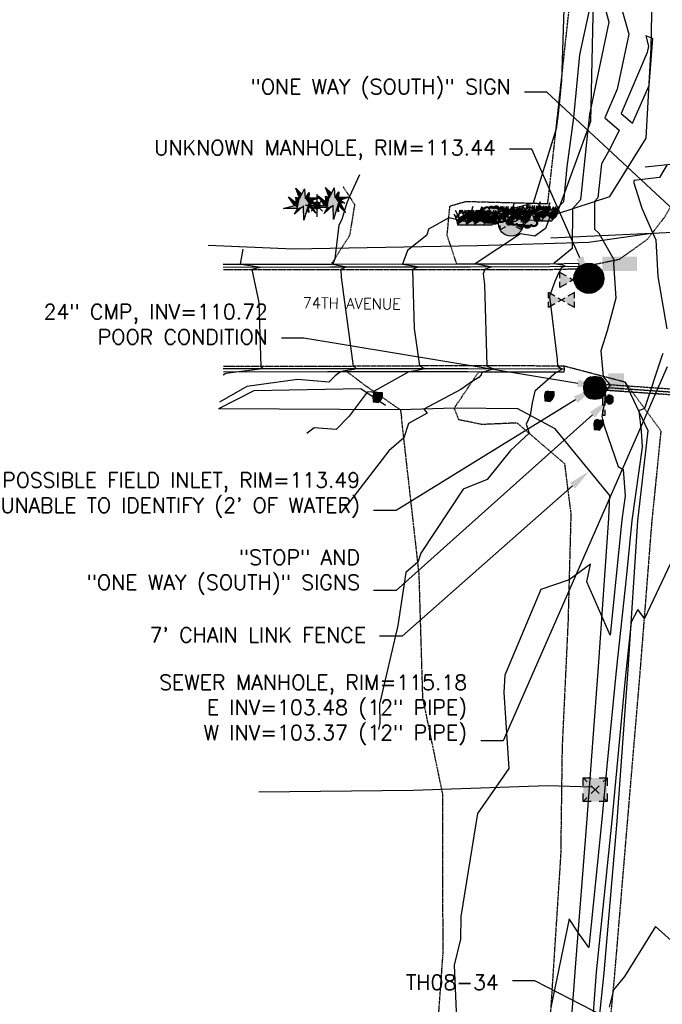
# Model space of a CAD drawing. Header units: feet. Extents: x 351431 to 355879, y 310968 to 329728.
# Tile 58 of 254: x 353228 to 353442, y 316674 to 317001. Entities that reach past the tile are written whole.
import ezdxf

# ---------------------------------------------------------------- set-up
doc = ezdxf.new("R2010")
doc.units = ezdxf.units.FT
doc.header["$MEASUREMENT"] = 0
doc.linetypes.add('D10', pattern=[0.15, 0.1, -0.05])
doc.linetypes.add('D25', pattern=[0.375, 0.25, -0.125])
for name, color, linetype in [('ELIF', 153, 'LINKFENCE'), ('ELTCH-EG2', 253, 'Continuous'), ('ELTCN-EG2', 251, 'Continuous'), ('ELTT', 3, 'Continuous'), ('ELUDC', 153, 'D10'), ('ELUEU', 153, 'UE'), ('ELUG', 153, 'EGASRT'), ('ELYCB-BACK', 5, 'Continuous'), ('ELYCB-FL', 2, 'Continuous'), ('ELYSP', 1, 'D25'), ('ELYSS', 2, 'Continuous'), ('ESFLP', 4, 'Continuous'), ('ESFS', 153, 'Continuous'), ('ESIO', 4, 'Continuous'), ('ESMask', 155, 'Continuous'), ('ESU-Unknown', 3, 'Continuous'), ('ESUD', 5, 'Continuous'), ('ESUD-CMP', 13, 'D10'), ('ESUE', 2, 'Continuous'), ('ESUW', 5, 'Continuous'), ('ETFS', 6, 'Continuous'), ('ETGH', 4, 'Continuous'), ('ETIF', 4, 'Continuous'), ('ETRC', 2, 'Continuous'), ('ETUD', 4, 'Continuous'), ('ETUS', 2, 'Continuous')]:
    doc.layers.add(name, color=color, linetype=linetype)
doc.styles.add('ANNO-TOPO', font='simplex.shx')
doc.styles.add('L180', font='simplex.shx', dxfattribs={"height": 3.6})
doc.styles.add('ROMANSM', font='romansm.shx')
doc.linetypes.add('EGASRT', pattern='A,0.15,-0.07,0.15,-0.04,["G",ROMANSM,S=0.08,R=0,X=-0.005,Y=-0.04],-0.12,0.15,-0.07,0.15,-0.04,[")",ROMANSM,S=0.08,R=0,X=-0.09,Y=-0.04],-0.075', length=1.015)
doc.linetypes.add('LINKFENCE', pattern='A,0.25,-0.08,0.25,-0.08,["X",ROMANSM,S=0.08,R=0,X=-0.004,Y=-0.04],-0.12', length=0.78)
doc.linetypes.add('UE', pattern='A,0.25,-0.07,0.07,-0.07,0.07,-0.07,0.07,-0.07,0.25,-0.06,["UE",ROMANSM,S=0.08,R=0,X=-0.02,Y=-0.04],-0.175', length=1.225)

# ---------------------------------------------------------------- blocks, each defined once
blk = doc.blocks.new('ESUDFI')
for p, q in [((-0.0246, 0.0125), (-0.012, 0.0252)), ((-0.0118, -0.0119), (0.0118, 0.0119)), ((0.0005, 0.0379), (0.0133, 0.0508)), ((0.0236, 0.0239), (0.0369, 0.0373)), ((0.0379, 0.001), (0.0506, 0.0139)), ((-0.0506, -0.0139), (-0.0371, -0.0002)), ((-0.0369, -0.0373), (-0.0236, -0.0239)), ((-0.0133, -0.0508), (0.0002, -0.0371)), ((0.0128, -0.0244), (0.0253, -0.0117))]:
    blk.add_line(p, q)
for radius, start, end in [(0.0787, 110, 160), (0.0787, 20, 70), (0.0525, 152.80552, 297.89031), (0.0525, 332.80552, 117.89031), (0.0787, 200, 250), (0.0787, 290, 340)]:
    blk.add_arc((0, 0), radius, start, end)
at = {"layer": 'ESMask', "const_width": 0.0787}
blk.add_lwpolyline([(-0.0394, 0, 1), (0.0394, 0, 1)], format="xyb", close=True, dxfattribs=at)
at = {"layer": 'ESMask', "color": 155}
blk.add_solid([(0.0906, -0.0176), (0.0906, 0.0964), (0.1931, -0.0176), (0.1931, 0.0964)], dxfattribs=at)
blk = doc.blocks.new('ESILLITE')
at = {"layer": 'ESMask'}
h = blk.add_hatch(color=256, dxfattribs=at)
edge = h.paths.add_edge_path()
edge.add_arc((0, 0), 0.0225, 0, 360)
for p, q in [((0, 0.075), (0, 0.0225)), ((-0.0159, 0.0159), (-0.0369, 0.0373)), ((0.0159, 0.016), (0.0377, 0.0382)), ((-0.0225, 0), (-0.075, 0)), ((-0.016, -0.0159), (-0.0374, -0.0369)), ((0, -0.0225), (0, -0.075)), ((0.0159, -0.0159), (0.0373, -0.0369)), ((0.0225, 0), (0.0749, 0))]:
    blk.add_line(p, q)
for start, end in [(145.54526, 169.42532), (100.65502, 124.23499), (55.83594, 79.34498), (10.57822, 34.52567), (190.73539, 214.19261), (235.50303, 259.34498), (280.65502, 304.414), (325.72448, 349.26816)]:
    blk.add_arc((0, 0), 0.0225, start, end)
blk = doc.blocks.new('ESIPUBSIGN')
at = {"layer": 'ESMask'}
h = blk.add_hatch(color=256, dxfattribs=at)
edge = h.paths.add_edge_path()
edge.add_arc((0, 0), 0.03, 90, 450)
for p, q in [((-0.03, 0.1047), (-0.0447, 0.1047)), ((-0.0447, 0.1047), (-0.0447, 0.066)), ((-0.03, 0.1047), (-0.03, 0.066)), ((-0.0447, 0.0381), (-0.0447, -0.0393)), ((-0.03, 0.0381), (-0.03, -0.0393)), ((-0.0447, -0.0672), (-0.0447, -0.1059)), ((-0.03, -0.1059), (-0.0447, -0.1059)), ((-0.03, -0.0672), (-0.03, -0.1059))]:
    blk.add_line(p, q)
for start, end in [(144.23142, 216.35632), (17.97024, 107.04945), (253.53828, 340.78828)]:
    blk.add_arc((0, 0), 0.03, start, end)
blk.add_solid([(-0.0447, -0.1059), (-0.03, -0.1059), (-0.0447, 0.1047), (-0.03, 0.1047)], dxfattribs=at)
blk = doc.blocks.new('ESUWKEY')
at = {"layer": 'ESMask'}
h = blk.add_hatch(color=256, dxfattribs=at)
edge = h.paths.add_edge_path()
edge.add_arc((0, 0), 0.0818, 0, 360)
for p, q in [((-0.0355, 0.0203), (-0.0711, 0.0406)), ((-0.0711, 0.0102), (-0.0711, 0.0406)), ((0.0178, -0.0102), (-0.0178, 0.0102)), ((0.0178, 0.0102), (-0.0178, -0.0102)), ((0.0711, 0.0406), (0.0355, 0.0203)), ((0.0711, 0.0102), (0.0711, 0.0406)), ((-0.0711, -0.0406), (-0.0711, -0.0102)), ((-0.0355, -0.0203), (-0.0711, -0.0406)), ((0.0711, -0.0406), (0.0355, -0.0203)), ((0.0711, -0.0406), (0.0711, -0.0102))]:
    blk.add_line(p, q)
blk.add_circle((0, 0), 0.0818)
blk = doc.blocks.new('ESUELOAD')
for p, q in [((-0.0789, 0.0789), (-0.0526, 0.0526)), ((0.0526, 0.0526), (0.0789, 0.0789)), ((-0.0263, 0.0263), (0.0263, -0.0263)), ((-0.0263, -0.0263), (0.0263, 0.0263)), ((-0.0789, -0.0789), (-0.0526, -0.0526)), ((0.0526, -0.0526), (0.0789, -0.0789))]:
    blk.add_line(p, q)
for points in [[(-0.0789, 0.0263), (-0.0789, 0.0789), (-0.0263, 0.0789)], [(0.0263, 0.0789), (0.0789, 0.0789), (0.0789, 0.0263)], [(-0.0263, -0.0789), (-0.0789, -0.0789), (-0.0789, -0.0263)], [(0.0789, -0.0263), (0.0789, -0.0789), (0.0263, -0.0789)]]:
    blk.add_lwpolyline(points)
at = {"layer": 'ESMask'}
blk.add_solid([(-0.0789, -0.0789), (-0.0789, 0.0789), (0.0789, -0.0789), (0.0789, 0.0789)], dxfattribs=at)
blk = doc.blocks.new('ESUMHOLE')
at = {"ltscale": 0.5}
for radius in [0.1, 0.057]:
    blk.add_circle((0, 0), radius, dxfattribs=at)
at = {"layer": 'ESMask', "const_width": 0.1}
blk.add_lwpolyline([(-0.05, 0, 1), (0.05, 0, 1)], format="xyb", close=True, dxfattribs=at)
at = {"layer": 'ESMask', "color": 155}
blk.add_solid([(0.0899, 0.0499), (0.0899, 0.1445), (0.3206, 0.0499), (0.3206, 0.1445)], dxfattribs=at)
blk = doc.blocks.new('ESUVALVE')
for p, q in [((-0.0866, 0.0124), (-0.0866, 0.0495)), ((-0.0433, 0.0247), (-0.0866, 0.0495)), ((0.0217, -0.0124), (-0.0217, 0.0124)), ((0.0217, 0.0124), (-0.0217, -0.0124)), ((0.0866, 0.0495), (0.0433, 0.0247)), ((0.0866, 0.0124), (0.0866, 0.0495)), ((-0.0866, -0.0495), (-0.0866, -0.0124)), ((-0.0433, -0.0247), (-0.0866, -0.0495)), ((0.0866, -0.0495), (0.0433, -0.0247)), ((0.0866, -0.0495), (0.0866, -0.0124))]:
    blk.add_line(p, q)
at = {"layer": 'ESMask'}
blk.add_solid([(-0.0866, -0.0495), (-0.0866, 0.0495), (0.0866, 0.0495), (0.0866, -0.0495)], dxfattribs=at)
blk = doc.blocks.new('ESISHRUB')
blk.add_lwpolyline([(-0.0653, -0.0365), (0.0516, -0.0362), (0.0547, -0.028), (0.0786, -0.0063), (0.0901, 0.0179), (0.0919, 0.0514), (0.0684, 0.0347), (0.0778, 0.0586), (0.06, 0.034), (0.0625, 0.058), (0.0457, 0.0321), (0.0387, 0.0593), (0.0334, 0.0357), (0.0299, 0.0596), (0.0369, 0.0842), (0.0292, 0.0596), (0.0211, 0.034), (0.0194, 0.0586), (0.0092, 0.0343), (0.0037, 0.0084), (0.0002, 0.0366), (-0.0016, 0.0603), (-0.0131, 0.0366), (-0.0145, 0.0603), (-0.0261, 0.037), (-0.0321, 0.0606), (-0.0334, 0.037), (-0.0418, 0.0603), (-0.0503, 0.0366), (-0.0506, 0.0609), (-0.0576, 0.037), (-0.06, 0.0113), (-0.0657, 0.035), (-0.0786, 0.0583), (-0.0688, 0.034), (-0.0716, 0.0104), (-0.0877, 0.0347), (-0.0804, 0.0113), (-0.0702, -0.0122)], close=True)
at = {"layer": 'ESMask'}
for points in [[(0.0292, 0.0596), (0.0369, 0.0842), (0.0299, 0.0596), (0.0292, 0.0596)], [(-0.0877, 0.0347), (-0.0804, 0.0113), (-0.0716, 0.0104), (-0.0702, -0.0122)], [(-0.0786, 0.0583), (-0.0688, 0.034), (-0.0657, 0.035), (-0.0786, 0.0583)], [(-0.0688, 0.034), (-0.0716, 0.0104), (-0.0657, 0.035), (-0.06, 0.0113)], [(-0.0702, -0.0122), (-0.06, 0.0113), (-0.0716, 0.0104), (-0.0702, -0.0122)], [(-0.0653, -0.0365), (0.0037, 0.0084), (-0.0702, -0.0122), (-0.06, 0.0113)], [(0.0516, -0.0362), (0.0547, -0.028), (-0.0653, -0.0365), (0.0037, 0.0084)], [(-0.06, 0.0113), (-0.0503, 0.0366), (-0.0576, 0.037), (-0.06, 0.0113)], [(-0.06, 0.0113), (-0.0503, 0.0366), (-0.0334, 0.037), (-0.06, 0.0113)], [(-0.06, 0.0113), (-0.0334, 0.037), (-0.0261, 0.037), (-0.06, 0.0113)], [(-0.06, 0.0113), (-0.0261, 0.037), (-0.0131, 0.0366), (-0.06, 0.0113)], [(-0.06, 0.0113), (-0.0131, 0.0366), (0.0037, 0.0084), (0.0002, 0.0366)], [(-0.0576, 0.037), (-0.0506, 0.0609), (-0.0503, 0.0366), (-0.0576, 0.037)], [(-0.0503, 0.0366), (-0.0418, 0.0603), (-0.0334, 0.037), (-0.0503, 0.0366)], [(-0.0334, 0.037), (-0.0321, 0.0606), (-0.0261, 0.037), (-0.0334, 0.037)], [(-0.0261, 0.037), (-0.0145, 0.0603), (-0.0131, 0.0366), (-0.0261, 0.037)], [(-0.0131, 0.0366), (-0.0016, 0.0603), (0.0002, 0.0366), (-0.0131, 0.0366)], [(0.0037, 0.0084), (0.0092, 0.0343), (0.0211, 0.034), (0.0194, 0.0586)], [(0.0037, 0.0084), (0.0211, 0.034), (0.0457, 0.0321), (0.0334, 0.0357)], [(0.0037, 0.0084), (0.0457, 0.0321), (0.06, 0.034), (0.0037, 0.0084)], [(0.0037, 0.0084), (0.06, 0.034), (0.0547, -0.028), (0.0786, -0.0063)], [(0.0211, 0.034), (0.0292, 0.0596), (0.0334, 0.0357), (0.0299, 0.0596)], [(0.0334, 0.0357), (0.0387, 0.0593), (0.0457, 0.0321), (0.0334, 0.0357)], [(0.0457, 0.0321), (0.0625, 0.058), (0.06, 0.034), (0.0457, 0.0321)], [(0.06, 0.034), (0.0778, 0.0586), (0.0684, 0.0347), (0.06, 0.034)], [(0.06, 0.034), (0.0684, 0.0347), (0.0786, -0.0063)], [(0.0684, 0.0347), (0.0919, 0.0514), (0.0786, -0.0063), (0.0901, 0.0179)]]:
    blk.add_solid(points, dxfattribs=at)
blk = doc.blocks.new('ESIBLDR')
blk.add_lwpolyline([(-0.0073, 0.0333), (-0.0228, 0.0272), (-0.0302, 0.0057), (-0.0278, -0.0328), (-0.0097, -0.0343), (0.0083, -0.0366), (0.0223, -0.0197), (0.0337, 0.0033), (0.0337, 0.0272), (0.0083, 0.0272)], close=True)
at = {"layer": 'ESMask'}
for points in [[(0.0083, 0.0272), (-0.0073, 0.0333), (-0.0302, 0.0057), (-0.0228, 0.0272)], [(-0.0278, -0.0328), (0.0083, 0.0272), (-0.0302, 0.0057), (0.0083, 0.0272)], [(0.0223, -0.0197), (0.0083, -0.0366), (0.0083, 0.0272), (-0.0278, -0.0328)], [(0.0083, 0.0272), (0.0337, 0.0272), (0.0223, -0.0197), (0.0337, 0.0033)]]:
    blk.add_solid(points, dxfattribs=at)
blk = doc.blocks.new('ESICTREE')
blk.add_lwpolyline([(-0.0228, 0.0326), (0.0086, 0.0955), (0.012, 0.0318), (0.0384, 0.0707), (0.0368, 0.0342), (0.1121, 0.0359), (0.0509, 0.0144), (0.0782, -0.0055), (0.036, -0.003), (0.0045, -0.1139), (0.002, -0.0179), (-0.0592, -0.0742), (-0.0369, -0.0353), (-0.1304, -0.0353), (-0.0584, -0.0162), (-0.0982, 0.0425), (-0.046, 0.0003), (-0.0493, 0.04)], close=True)
for points in [[(-0.0255, 0.0334), (-0.0485, 0.0988), (-0.0089, 0.0605)], [(0.0483, -0.0037), (0.084, -0.0667), (0.0324, -0.0157), (0.0368, -0.0626), (0.0245, -0.0432)]]:
    blk.add_lwpolyline(points)
at = {"layer": 'ESMask'}
for points in [[(-0.0255, 0.0334), (-0.0485, 0.0988), (-0.0228, 0.0326), (-0.0089, 0.0605)], [(-0.0228, 0.0326), (0.0086, 0.0955), (-0.0369, -0.0353), (0.002, -0.0179)], [(0.002, -0.0179), (0.0086, 0.0955), (0.036, -0.003), (0.012, 0.0318)], [(0.012, 0.0318), (0.0384, 0.0707), (0.036, -0.003), (0.0368, 0.0342)], [(-0.0369, -0.0353), (-0.0584, -0.0162), (-0.046, 0.0003), (-0.0982, 0.0425)], [(-0.046, 0.0003), (-0.0369, -0.0353), (-0.0493, 0.04), (-0.0228, 0.0326)], [(0.0368, 0.0342), (0.1121, 0.0359), (0.036, -0.003), (0.0509, 0.0144)], [(0.036, -0.003), (0.0509, 0.0144), (0.0782, -0.0055)], [(-0.0369, -0.0353), (-0.1304, -0.0353), (-0.0584, -0.0162)], [(-0.0369, -0.0353), (0.002, -0.0179), (-0.0592, -0.0742)], [(0.002, -0.0179), (0.036, -0.003), (0.0045, -0.1139)], [(0.0245, -0.0432), (0.0368, -0.0626), (0.0324, -0.0157)], [(0.0324, -0.0157), (0.036, -0.003), (0.084, -0.0667), (0.0483, -0.0037)]]:
    blk.add_solid(points, dxfattribs=at)
blk = doc.blocks.new('ESIDTREE')
blk.add_lwpolyline([(-0.0825, 0.0208, -0.658219), (-0.0543, 0.049, -0.594626), (-0.0245, 0.0498, -0.704437), (0.0052, 0.0498, -0.885068), (0.0416, 0.0438, -0.916303), (0.0721, 0.0223, -1.027393), (0.0751, -0.0141, -0.880235), (0.0364, -0.0431, -0.569977), (-0.0089, -0.052, -0.370407), (-0.061, -0.0364, -0.824221), (-0.0922, -0.0097, -0.566054), (-0.0825, 0.0208, -0.480508)], format="xyb")
at = {"layer": 'ESMask', "const_width": 0.01}
blk.add_lwpolyline([(-0.0779, 0.0227, -0.792768), (-0.0511, 0.0413, -0.768721), (-0.0289, 0.0473, 0.639322), (-0.0198, 0.0481, -0.704437), (0.0005, 0.0481, 0.72706), (0.01, 0.0484, -0.885068), (0.0366, 0.044, 0.713475), (0.0454, 0.0406, -0.916303), (0.0678, 0.0248, 0.615666), (0.0727, 0.0173, -1.027393), (0.0748, -0.0091, 0.556873), (0.0707, -0.0166, -0.880235), (0.04, -0.0396, 0.556256), (0.0317, -0.0414, -0.62875), (-0.0075, -0.0457, -0.457201), (-0.0599, -0.0275, -1.148825), (-0.0854, -0.0089, -0.666281), (-0.0814, 0.0159, 0.45741)], format="xyb", close=True, dxfattribs=at)
at = {"layer": 'ESMask'}
for points in [[(-0.0825, 0.0208), (-0.0922, -0.0097), (0.0721, 0.0223), (0.0751, -0.0141)], [(-0.0825, 0.0208), (-0.0543, 0.049), (0.0721, 0.0223), (0.0416, 0.0438)], [(-0.079, 0.0326), (-0.0729, 0.0238), (-0.0638, 0.0466), (-0.0573, 0.0372)], [(-0.0187, 0.044), (-0.0158, 0.0532), (-0.0004, 0.0423), (-0.0009, 0.052)], [(0.0105, 0.0432), (0.0168, 0.0574), (0.0348, 0.0399), (0.0336, 0.0548)], [(0.0445, 0.0383), (0.0562, 0.0462), (0.0628, 0.0226), (0.0702, 0.0328)], [(0.0704, -0.0072), (0.085, -0.004), (0.0691, 0.0173), (0.0823, 0.0154)], [(-0.087, -0.0082), (-0.0836, -0.0336), (0.0749, -0.0108), (0.0649, -0.0431)], [(-0.0495, -0.0328), (-0.05, -0.0434), (0.0292, -0.0385), (0.018, -0.0545)]]:
    blk.add_solid(points, dxfattribs=at)

msp = doc.modelspace()

# ---------------------------------------------------------------- linework, layer by layer
at = {"layer": 'ELIF', "flags": 128}
msp.add_lwpolyline([(353308.82, 316623.14), (353349.81, 316623.34), (353370.59, 316623.99), (353402.09, 316623.87), (353407.3, 316624.23), (353409.05, 316632.6), (353413.07, 316685.93), (353416.98, 316735.32), (353420.69, 316785.95), (353424.14, 316835.36), (353424.44, 316842.85), (353406.26, 316865.03), (353393.93, 316871.72), (353372.71, 316871.9), (353354.85, 316871.35), (353294.41, 316871.72)], dxfattribs=at)
at = {"layer": 'ELTCH-EG2', "flags": 128}
for points, elevation in [([(353427.96, 317006.44), (353430.78, 316996.34), (353426.91, 316978.04), (353422.86, 316968.52), (353427.62, 316964.39), (353424.46, 316958.09), (353421.66, 316953.18), (353420.52, 316941.82), (353419.41, 316940.63), (353419.38, 316931.46), (353420.85, 316930.13), (353425.93, 316921.1), (353425.77, 316920.47), (353425.68, 316920.19), (353426.45, 316908.51), (353423.63, 316897.65), (353421.48, 316891.03), (353422.27, 316882.47), (353424.56, 316879.61), (353422.89, 316877.22), (353423, 316875.82), (353421.82, 316869.15), (353422.57, 316866.1), (353427.24, 316852.54), (353428.97, 316851.53), (353429.58, 316842.81), (353428.45, 316834.79), (353424.57, 316796.43), (353416.85, 316814.16), (353418.09, 316820.03), (353410.95, 316814.85), (353401.58, 316811.6), (353389.62, 316783.09), (353389.19, 316777.41), (353390.92, 316752.15), (353380.48, 316737.19), (353375, 316702.86), (353374.82, 316695.34), (353372.74, 316686.68), (353374.54, 316645.57)], 114), ([(353392.03, 316933.57), (353391.45, 316933.68), (353390.58, 316933.7), (353389.92, 316933.5), (353391.68, 316933.13), (353392.03, 316933.57)], 112), ([(353302.44, 316924.77), (353301.55, 316919.84), (353302.66, 316919.67), (353308.45, 316918.85), (353307.71, 316918.58), (353305.51, 316918.05), (353307.75, 316907.05), (353308.47, 316885.8), (353308.95, 316885.49), (353308.87, 316884.97), (353306.44, 316884.67), (353300.3, 316883.95), (353296.81, 316883.47), (353295.9, 316882.95)], 109), ([(353450.43, 316832.49), (353435.99, 316802.01), (353433.79, 316804.96), (353431.58, 316800.74), (353429.92, 316785.17), (353429.37, 316779.69), (353425.1, 316734.79), (353423.15, 316715.37), (353419.9, 316684.4), (353418.15, 316660.65)], 116), ([(353450.51, 316648.6), (353452.18, 316680.67), (353452.38, 316684.68), (353450.64, 316689.51), (353450.21, 316689.82), (353447.95, 316692.14), (353439.71, 316699.6), (353429.32, 316682.92), (353425.67, 316678.55), (353424.26, 316672.74)], 117)]:
    msp.add_lwpolyline(points, dxfattribs=dict(at, elevation=elevation))
at = {"layer": 'ELTCN-EG2', "elevation": 115, "flags": 128}
for points in [[(353437.38, 316992.35), (353436.93, 316990.25), (353428.29, 316969.89), (353431.97, 316966.7), (353437.51, 316979.19), (353438.79, 316994.87), (353436.44, 316995.69), (353437.38, 316992.35)], [(353443.51, 316952.93), (353441, 316948.66), (353432.52, 316947.59), (353432.46, 316946.85), (353435.13, 316938.38), (353438.69, 316930.31), (353439.79, 316927.93), (353440.39, 316915.71), (353443.42, 316898.35)], [(353442.09, 316890.07), (353441.81, 316889.17), (353436.04, 316871.81), (353434.11, 316871.03), (353434.91, 316864.43), (353435.29, 316858.94), (353431.85, 316834.57), (353429.91, 316815.36), (353426.75, 316785.73), (353423.48, 316752.87), (353421.79, 316735.18), (353417.51, 316692.55), (353414.2, 316697.18), (353410.94, 316702.08), (353404.85, 316672.6)]]:
    msp.add_lwpolyline(points, dxfattribs=at)
at = {"layer": 'ELTT', "flags": 128}
msp.add_lwpolyline([(353416.51, 317047.41), (353419.22, 317017.83), (353418.09, 316967.3), (353406.87, 316936.55), (353424.43, 316942.26), (353436.51, 316961.67), (353438.23, 316991.84), (353439.18, 317041.29)], close=True, dxfattribs=at)
msp.add_lwpolyline([(353349.85, 316872.79), (353341.73, 316878.3), (353306.09, 316877.68), (353294.41, 316871.72)], dxfattribs=at)
at = {"layer": 'ELUDC', "flags": 128}
msp.add_lwpolyline([(353421.27, 316878.96), (353478.4, 316875.02)], dxfattribs=at)
at = {"layer": 'ELUEU', "flags": 128}
msp.add_lwpolyline([(353418.34, 316745.89), (353403.86, 316746.28), (353359.05, 316744.77), (353307.78, 316744.24)], dxfattribs=at)
at = {"layer": 'ELUG', "flags": 128}
for points in [[(353717.4, 316958.88), (353671.99, 316956.4), (353639.14, 316953.92), (353603.5, 316948.53), (353565.03, 316946.58), (353536.61, 316942.98), (353530.43, 316942.76), (353487.4, 316936.57), (353452.91, 316930.64), (353404.88, 316928.43)], [(353437.56, 316929.93), (353417.42, 316926.97), (353380.46, 316925.86), (353319.26, 316924.77), (353290.99, 316926.03)]]:
    msp.add_lwpolyline(points, dxfattribs=at)
at = {"layer": 'ELYCB-BACK', "flags": 128}
for points in [[(353295.98, 316919.84), (353331.9, 316919.81), (353373.58, 316919.9), (353378.14, 316919.95), (353404.49, 316919.95), (353414.1, 316920.19), (353414.19, 316919.16), (353414.37, 316918.3)], [(353409.19, 316885.91), (353409.25, 316884.91), (353409.24, 316883.92), (353380.81, 316883.9), (353377.14, 316884.02), (353337.13, 316884.04), (353330.57, 316883.98), (353296.03, 316883.95)]]:
    msp.add_lwpolyline(points, dxfattribs=at)
at = {"layer": 'ELYCB-FL', "flags": 128}
for points in [[(353295.98, 316918.82), (353331.61, 316918.9), (353378.04, 316918.93), (353404.58, 316919.04), (353414.19, 316919.16)], [(353409.25, 316884.91), (353377.24, 316885.04), (353330.57, 316884.98), (353295.92, 316884.97)]]:
    msp.add_lwpolyline(points, dxfattribs=at)
at = {"layer": 'ELYSP', "flags": 128}
for points in [[(353296.05, 316918.03), (353331.45, 316918.09), (353377.91, 316918.07), (353404.74, 316918.07), (353414.37, 316918.3), (353417.68, 316919.42), (353427.72, 316921.47), (353436.9, 316928.01), (353442.82, 316935.6), (353447.5, 316943.9), (353448.82, 316960.34), (353452.61, 317010.46), (353456.32, 317058.88), (353459.59, 317107.64), (353462.8, 317155.74), (353465.19, 317203.98), (353467.53, 317251.86), (353465.7, 317268.21), (353460.44, 317272.71), (353452.27, 317275.42), (353438.18, 317276.01), (353433.53, 317274.8), (353435.42, 317206.81), (353433.94, 317117.17)], [(353373.58, 316919.9), (353370.41, 316929.43), (353371.32, 316939.16), (353376.74, 316940.69), (353403.86, 316939.94), (353407.18, 316969.81), (353411.34, 317008.08), (353413.77, 317046.26), (353372.19, 317047.73)], [(353331.9, 316919.81), (353338.1, 316929.54), (353339.72, 316939.53), (353335.77, 316945.65)], [(353307.2, 316608.08), (353352.38, 316608.16), (353396.23, 316608.09), (353396.19, 316609.08), (353396.17, 316610.07), (353402.92, 316610.06), (353410.75, 316612.81), (353420.35, 316622.3), (353421.31, 316632.21), (353426.12, 316683.38), (353430.36, 316734.14), (353434.62, 316784.46), (353438.49, 316833.81), (353441.56, 316864.31), (353429.6, 316880.55), (353409.19, 316885.91), (353377.25, 316886.03), (353330.39, 316885.79), (353296.05, 316885.8)], [(353337.13, 316884.04), (353343.04, 316879.55), (353354.85, 316871.35), (353355.24, 316868.71)], [(353380.81, 316883.9), (353372.71, 316871.9), (353374.18, 316868.18), (353381.97, 316866.59), (353393.56, 316867.1), (353409.4, 316853.5), (353411.53, 316836.68), (353410.58, 316801.03), (353408.61, 316759.03), (353408.13, 316723.32), (353402.23, 316632.03), (353375.38, 316631.05), (353373.18, 316627.83), (353367.97, 316624.89), (353356.02, 316625.06), (353365.5, 316641.26), (353369.04, 316690.49), (353368.94, 316743.6), (353362.32, 316775.59), (353361.08, 316816.95), (353355.24, 316868.71)]]:
    msp.add_lwpolyline(points, dxfattribs=at)
at = {"layer": 'ELYSS', "flags": 128}
for points in [[(353436.18, 316952.18), (353445.74, 316953.16), (353451.19, 317010.29), (353452.25, 317059.18), (353456.27, 317107.45), (353458.28, 317155.53), (353461.96, 317203.98), (353463.32, 317252.29), (353462.5, 317269.18), (353459.36, 317271.46), (353451.73, 317270.83)], [(353406.97, 316617.85), (353411.11, 316622.61), (353417.17, 316632.3), (353422.65, 316684.16), (353426.92, 316734.58), (353430.55, 316785.06), (353433.79, 316834.45), (353437.23, 316864.43), (353429.6, 316880.55)]]:
    msp.add_lwpolyline(points, dxfattribs=at)
at = {"layer": 'ESUD-CMP', "flags": 128}
msp.add_lwpolyline([(353421.33, 316879.96), (353478.47, 316876.02), (353478.34, 316874.02), (353421.2, 316877.97)], dxfattribs=at)
at = {"layer": 'ETFS', "linetype": 'ByBlock', "lineweight": -2}
for p, q in [((353403.58, 316977.06), (353396.08, 316977.06)), ((353353.41, 316811.24), (353345.91, 316811.24))]:
    msp.add_line(p, q, dxfattribs=at)
for points in [[(353480.4, 316905.54), (353403.58, 316977.06)], [(353418.72, 316869.75), (353353.41, 316811.24)]]:
    msp.add_lwpolyline(points, dxfattribs=at)
at = {"layer": 'ETFS'}
msp.add_solid([(353417.88, 316870.69), (353424.3, 316874.76), (353419.55, 316868.82)], dxfattribs=at)
at = {"layer": 'ETGH', "linetype": 'ByBlock', "lineweight": -2}
msp.add_line((353399.58, 316681.48), (353392.08, 316681.48), dxfattribs=at)
msp.add_lwpolyline([(353430.54, 316665.57), (353399.58, 316681.48)], dxfattribs=at)
at = {"layer": 'ETIF', "linetype": 'ByBlock', "lineweight": -2}
msp.add_line((353355.44, 316796.06), (353347.94, 316796.06), dxfattribs=at)
msp.add_lwpolyline([(353412.1, 316846.09), (353355.44, 316796.06)], dxfattribs=at)
at = {"layer": 'ETIF'}
msp.add_solid([(353411.27, 316847.03), (353417.72, 316851.05), (353412.92, 316845.15)], dxfattribs=at)
at = {"layer": 'ETUD', "linetype": 'ByBlock', "lineweight": -2}
for p, q in [((353398.59, 316958.08), (353391.09, 316958.08)), ((353322.8, 316895.18), (353315.3, 316895.18)), ((353353.4, 316837.87), (353345.9, 316837.87))]:
    msp.add_line(p, q, dxfattribs=at)
for points in [[(353414.51, 316921.95), (353398.59, 316958.08)], [(353413.87, 316880.18), (353322.8, 316895.18)], [(353413.12, 316874.73), (353353.4, 316837.87)]]:
    msp.add_lwpolyline(points, dxfattribs=at)
at = {"layer": 'ETUD'}
for points in [[(353415.65, 316922.46), (353417.53, 316915.09), (353413.36, 316921.45)], [(353414.07, 316881.42), (353421.27, 316878.96), (353413.66, 316878.95)], [(353412.47, 316875.8), (353419.51, 316878.67), (353413.78, 316873.67)]]:
    msp.add_solid(points, dxfattribs=at)
at = {"layer": 'ETUS', "linetype": 'ByBlock', "lineweight": -2}
msp.add_line((353389.06, 316761.32), (353381.56, 316761.32), dxfattribs=at)
msp.add_lwpolyline([(353443.54, 316885.64), (353389.06, 316761.32)], dxfattribs=at)

# ---------------------------------------------------------------- block references
at = {"layer": 'ESFLP', "xscale": 50, "yscale": 50, "zscale": 50}
msp.add_blockref('ESILLITE', (353327.09, 316939.33), dxfattribs=at)
at = {"layer": 'ESFS', "xscale": 50, "yscale": 50, "zscale": 50}
msp.add_blockref('ESIPUBSIGN', (353424.3, 316874.76), dxfattribs=at)
at = {"layer": 'ESIO', "xscale": 50, "yscale": 50, "zscale": 50}
for name, p in [('ESICTREE', (353322.56, 316940.11)), ('ESICTREE', (353332.43, 316940.37)), ('ESISHRUB', (353399.47, 316936.32)), ('ESISHRUB', (353377.14, 316934.73)), ('ESISHRUB', (353380.09, 316934.68)), ('ESISHRUB', (353382.82, 316934.73)), ('ESIDTREE', (353385.64, 316936.09)), ('ESISHRUB', (353390.8, 316935.93)), ('ESISHRUB', (353393.57, 316934.81)), ('ESIDTREE', (353396.55, 316934.8)), ('ESISHRUB', (353402.66, 316936)), ('ESIBLDR', (353347.19, 316875.62)), ('ESIBLDR', (353404.26, 316875.95)), ('ESIBLDR', (353420.65, 316866.49))]:
    msp.add_blockref(name, p, dxfattribs=at)
at = {"layer": 'ESU-Unknown', "xscale": 50, "yscale": 50, "zscale": 50}
msp.add_blockref('ESUMHOLE', (353417.53, 316915.09), dxfattribs=at)
at = {"layer": 'ESUD', "xscale": 50, "yscale": 50, "zscale": 50}
msp.add_blockref('ESUDFI', (353419.51, 316878.67), dxfattribs=at)
at = {"layer": 'ESUE', "xscale": 50, "yscale": 50, "zscale": 50}
msp.add_blockref('ESUELOAD', (353419.61, 316745.05), dxfattribs=at)
at = {"layer": 'ESUW', "xscale": 50, "yscale": 50, "zscale": 50}
for name, p in [('ESUWKEY', (353391.59, 316933.21)), ('ESUVALVE', (353412.23, 316914.54)), ('ESUVALVE', (353408.41, 316907.89))]:
    msp.add_blockref(name, p, dxfattribs=at)

# ---------------------------------------------------------------- texts
at = {"layer": 'ETFS', "char_height": 5, "attachment_point": 3, "style": 'ANNO-TOPO'}
for s, insert in [('"ONE WAY (SOUTH)" SIGN', (353391.58, 316981.35)), ('"STOP" AND\\P"ONE WAY (SOUTH)" SIGNS', (353341.41, 316824.81))]:
    msp.add_mtext(s, dxfattribs=dict(at, insert=insert))
at = {"layer": 'ETGH', "insert": (353387.58, 316683.48), "char_height": 5, "attachment_point": 3, "style": 'ANNO-TOPO'}
msp.add_mtext('TH08-34', dxfattribs=at)
at = {"layer": 'ETIF', "insert": (353343.44, 316799.01), "char_height": 5, "attachment_point": 3, "style": 'ANNO-TOPO'}
msp.add_mtext("7' CHAIN LINK FENCE", dxfattribs=at)
at = {"layer": 'ETRC', "insert": (353322.36, 316908.76), "char_height": 3.6, "width": 44.1855, "attachment_point": 1, "rotation": 359.2235, "style": 'L180', "bg_fill": 3, "box_fill_scale": 1.5, "bg_fill_color": 256, "bg_fill_true_color": 13158600, "bg_fill_transparency": 16324528}
msp.add_mtext('74TH AVENUE', dxfattribs=at)
at = {"layer": 'ETUD', "char_height": 5, "attachment_point": 3, "style": 'ANNO-TOPO'}
for s, insert in [('UNKNOWN MANHOLE, RIM=113.44', (353386.59, 316961.05)), ('24" CMP, INV=110.72\\PPOOR CONDITION', (353310.8, 316906.47)), ("POSSIBLE FIELD INLET, RIM=113.49\\PUNABLE TO IDENTIFY (2' OF WATER)", (353341.4, 316850.49))]:
    msp.add_mtext(s, dxfattribs=dict(at, insert=insert))
at = {"layer": 'ETUS', "insert": (353377.06, 316783.23), "char_height": 5, "attachment_point": 3, "style": 'ANNO-TOPO'}
msp.add_mtext('SEWER MANHOLE, RIM=115.18\\PE INV=103.48 (12" PIPE)\\PW INV=103.37 (12" PIPE)', dxfattribs=at)

# ---------------------------------------------------------------- next in the draw order: linework, layer by layer
at = {"layer": 'ELTCH-EG2', "flags": 128}
for points, elevation in [([(353409.34, 317008.1), (353408.37, 316980.74), (353407.28, 316969.78), (353406.62, 316964.83), (353399.02, 316940.07), (353387.52, 316937.04), (353383.8, 316937.04), (353380.79, 316936.72), (353379.04, 316936.56), (353377.61, 316934.72), (353377.18, 316934.13), (353376.18, 316933.98), (353370.96, 316935.27), (353364.17, 316931.48), (353363.67, 316929.45), (353357.2, 316924.35), (353355.52, 316919.86), (353359.11, 316919.29), (353360.96, 316918.92), (353359.58, 316918.4), (353358.85, 316918.08), (353359.47, 316898.47), (353361.19, 316885.95), (353362.7, 316885.27), (353362.97, 316885.02), (353359.9, 316884.38), (353357.71, 316884.03), (353346.09, 316877.62), (353347.62, 316876.37), (353345.3, 316877.41), (353343.8, 316877.28), (353337.85, 316869.26), (353333.46, 316864.79), (353326.14, 316865.41), (353323.69, 316863.47)], 111), ([(353422.33, 317007), (353424.19, 317000.32), (353417.69, 316969.67), (353417.47, 316967.45), (353417.24, 316965.68), (353414.78, 316941.17), (353412.03, 316938.23), (353411.98, 316924.98), (353405.91, 316919.98), (353408.79, 316919.55), (353409.6, 316919.1), (353408.18, 316918.47), (353408.24, 316918.16), (353407.39, 316916.82), (353406.21, 316914), (353404.43, 316909.22), (353407.01, 316888.16), (353407.08, 316885.92), (353408.75, 316884.93), (353408.79, 316884.91), (353407.06, 316884), (353406.79, 316883.92), (353399.5, 316877.57), (353398.68, 316873.67), (353397.98, 316869.52), (353396.63, 316866.6), (353397.66, 316863.58), (353391.47, 316857.84), (353383.68, 316848.24), (353375.67, 316844.94), (353361.68, 316823.75), (353360.66, 316820.68), (353356.69, 316817.24), (353354.05, 316799.68), (353347.92, 316773.52), (353348.07, 316767.22), (353347.55, 316765.02)], 113), ([(353417.6, 317004.3), (353414.43, 316989.37), (353412.38, 316968.61), (353410.2, 316952.13), (353409.03, 316940.52), (353406.12, 316937.4), (353404.92, 316936.3), (353403.15, 316931.68), (353399.59, 316929.11), (353394.78, 316929.95), (353379.71, 316919.95), (353380.05, 316919.88), (353385.3, 316918.96), (353383.41, 316918.27), (353382.88, 316918.07), (353382.33, 316916.59), (353382.76, 316913.08), (353383.59, 316886), (353383.95, 316885.79), (353385.76, 316885.01), (353385.3, 316884.76), (353382.28, 316883.9), (353381.87, 316883.54), (353381.76, 316883.02), (353380.93, 316882.17), (353378.7, 316880.77), (353374.99, 316878.14), (353362.59, 316871.58), (353363.71, 316870.26), (353357.55, 316866.82), (353355.99, 316862.09), (353350.96, 316857.73), (353335, 316837)], 112)]:
    msp.add_lwpolyline(points, dxfattribs=dict(at, elevation=elevation))
at = {"layer": 'ELTCN-EG2', "elevation": 110, "flags": 128}
msp.add_lwpolyline([(353341.31, 316949.52), (353337.9, 316942.35), (353336.98, 316939.84), (353335.41, 316934.67), (353334.43, 316932.8), (353333.03, 316921.58), (353332.36, 316919.81), (353332.43, 316919.8), (353336.91, 316918.91), (353336.66, 316918.81), (353335.02, 316918.09), (353335.11, 316915.53), (353339.19, 316885.84), (353339.62, 316885.64), (353340.31, 316884.99), (353339.39, 316884.8), (353335.79, 316884.23), (353334.94, 316884.02), (353333.18, 316882.65), (353331.09, 316880.52), (353320.6, 316881.41), (353303.84, 316879.08), (353294.69, 316873.9)], dxfattribs=at)

doc.saveas('drawing.dxf')
